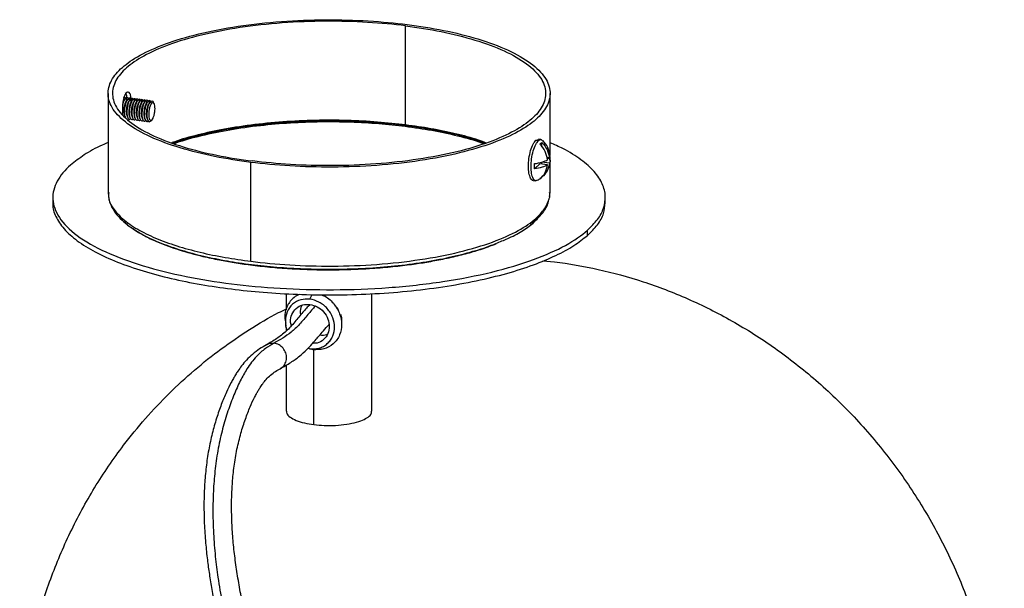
# Paper-space layout '_Dimétrica' of a CAD drawing. Header units: millimetres. Extents: x 187 to 366, y 4452 to 4684.
# Tile 2 of 2: x 188 to 366, y 4582 to 4684. Entities that reach past the tile are written whole.
import ezdxf

# ---------------------------------------------------------------- set-up
doc = ezdxf.new("R2010")
doc.units = ezdxf.units.MM

psp = doc.layouts.new('_Dimétrica')

# ---------------------------------------------------------------- linework, layer by layer
at = {"color": 7, "linetype": 'Continuous', "lineweight": 25}
for p, q in [((257.74, 4665.41), (257.74, 4683.33)), ((203.88, 4671.1), (203.88, 4653.19)), ((283.88, 4659.97), (283.88, 4671.1)), ((206.7, 4670.16), (206.84, 4669.97)), ((206.89, 4670.04), (206.7, 4669.81)), ((207.05, 4670.23), (207.29, 4669.92)), ((207.35, 4669.98), (207.16, 4669.76)), ((207.5, 4670.17), (207.74, 4669.86)), ((207.8, 4669.92), (207.61, 4669.7)), ((207.96, 4670.11), (208.2, 4669.8)), ((208.25, 4669.87), (208.06, 4669.64)), ((208.07, 4669.65), (208.07, 4669.82)), ((208.41, 4670.06), (208.65, 4669.74)), ((208.7, 4669.81), (208.52, 4669.58)), ((208.86, 4670), (209.1, 4669.69)), ((209.16, 4669.75), (208.97, 4669.53)), ((209.32, 4669.94), (209.56, 4669.63)), ((209.61, 4669.7), (209.42, 4669.47)), ((209.77, 4669.89), (210.01, 4669.57)), ((210.06, 4669.64), (209.87, 4669.41)), ((210.22, 4669.83), (210.46, 4669.52)), ((210.52, 4669.58), (210.33, 4669.36)), ((210.67, 4669.77), (210.91, 4669.46)), ((210.97, 4669.53), (210.78, 4669.3)), ((211.13, 4669.72), (211.37, 4669.4)), ((211.42, 4669.47), (211.23, 4669.24)), ((211.81, 4669.36), (211.58, 4669.66)), ((212.21, 4669.26), (212.06, 4669.55)), ((203.88, 4668.92), (203.87, 4668.82)), ((203.87, 4667.74), (203.88, 4667.63)), ((206.48, 4668.41), (206.48, 4667.23)), ((207.32, 4666.98), (207.45, 4666.7)), ((207.61, 4666.22), (207.7, 4666.44)), ((207.77, 4666.92), (207.91, 4666.64)), ((208.22, 4666.86), (208.36, 4666.58)), ((208.68, 4666.81), (208.81, 4666.52)), ((209.13, 4666.75), (209.26, 4666.47)), ((209.58, 4666.69), (209.72, 4666.41)), ((210.04, 4666.64), (210.17, 4666.35)), ((210.49, 4666.58), (210.62, 4666.3)), ((210.94, 4666.52), (211.08, 4666.24)), ((211.58, 4666.08), (211.81, 4666.32)), ((211.62, 4666.12), (211.85, 4666.35)), ((281.3, 4662.62), (281.77, 4662.79)), ((281.3, 4662.62), (281.77, 4662.56)), ((282.24, 4662.74), (281.77, 4662.8)), ((282.41, 4661.45), (282.41, 4662.25)), ((229.74, 4640.72), (229.74, 4658.63)), ((282.41, 4658.29), (282.41, 4658.65)), ((283.76, 4658.48), (282.41, 4658.65)), ((283.76, 4659.42), (283.3, 4659.48)), ((283.31, 4659.44), (283.35, 4659.47)), ((283.76, 4659.42), (283.82, 4659.85)), ((283.88, 4658.92), (283.88, 4659.67)), ((283.88, 4653.19), (283.88, 4658.67)), ((281.06, 4657.46), (282.06, 4658.34)), ((283.41, 4658.17), (282.06, 4658.34)), ((280.83, 4655.36), (281.3, 4655.3)), ((203.88, 4653.19), (203.97, 4652.52)), ((203.99, 4653.19), (203.98, 4652.85)), ((283.76, 4652.47), (283.88, 4653.19)), ((193.88, 4652.25), (193.88, 4651.3)), ((293.88, 4651.3), (293.88, 4652.25)), ((206.75, 4647.84), (207.34, 4647.4)), ((280.36, 4647.3), (281.15, 4647.98)), ((208.11, 4646.82), (208.49, 4646.54)), ((290.66, 4645.41), (290.66, 4646.35)), ((282.57, 4640.8), (284.66, 4640.64)), ((237.48, 4634.14), (237.38, 4634.04)), ((240.41, 4633.87), (240.82, 4634.7)), ((251.63, 4613.59), (251.63, 4634.85)), ((235.97, 4629.51), (236.06, 4629.04)), ((236.13, 4628.74), (236.13, 4628.09)), ((240.1, 4625.01), (240.41, 4624.91)), ((241.01, 4624.73), (240.41, 4624.91)), ((241.14, 4611.18), (241.14, 4624.74)), ((244.65, 4625.79), (244.76, 4625.89)), ((236.13, 4621.94), (236.13, 4613.59))]:
    psp.add_line(p, q, dxfattribs=at)
for start, end in [(6.9079, 46.1774), (324.9849, 353.173), (299.6031, 307.9162)]:
    psp.add_arc((279.42, 4659.32), 4.52, start, end, dxfattribs=at)
for points, knots in [([(229.74, 4658.63), (227.54, 4658.91), (225.32, 4659.26), (221.02, 4660.13), (218.92, 4660.65), (215, 4661.84), (213.18, 4662.51), (209.96, 4663.98), (208.56, 4664.78), (206.29, 4666.46), (205.42, 4667.34), (204.24, 4669.11), (203.93, 4670.01), (203.85, 4671.78), (204.07, 4672.64), (204.97, 4674.3), (205.63, 4675.08), (207.3, 4676.55), (208.36, 4677.29), (210.97, 4678.73), (212.52, 4679.42), (216.08, 4680.73), (218.1, 4681.34), (222.51, 4682.41), (224.91, 4682.88), (229.94, 4683.63), (232.58, 4683.93), (237.91, 4684.32), (240.61, 4684.42), (245.91, 4684.45), (248.5, 4684.37), (253.46, 4684.08), (255.82, 4683.85), (258.03, 4683.58)], [0, 0, 0, 0, 0.0625, 0.0625, 0.125, 0.125, 0.1875, 0.1875, 0.25, 0.25, 0.3125, 0.3125, 0.375, 0.375, 0.4375, 0.4375, 0.5, 0.5, 0.5625, 0.5625, 0.625, 0.625, 0.6875, 0.6875, 0.75, 0.75, 0.8125, 0.8125, 0.875, 0.875, 0.9375, 0.9375, 1, 1, 1, 1]), ([(257.74, 4683.33), (255.58, 4683.6), (253.27, 4683.82), (248.41, 4684.11), (245.87, 4684.18), (240.68, 4684.16), (238.03, 4684.05), (232.8, 4683.67), (230.22, 4683.38), (225.29, 4682.64), (222.94, 4682.18), (218.61, 4681.13), (216.64, 4680.54), (213.15, 4679.26), (211.63, 4678.57), (209.07, 4677.17), (208.03, 4676.44), (206.4, 4675), (205.74, 4674.23), (204.87, 4672.61), (204.65, 4671.76), (204.73, 4670.04), (205.03, 4669.15), (206.19, 4667.41), (207.04, 4666.55), (209.27, 4664.91), (210.64, 4664.12), (213.8, 4662.68), (215.58, 4662.02), (219.42, 4660.86), (221.47, 4660.35), (225.7, 4659.5), (227.86, 4659.15), (230.03, 4658.88)], [0, 0, 0, 0, 0.0625, 0.0625, 0.125, 0.125, 0.1875, 0.1875, 0.25, 0.25, 0.3125, 0.3125, 0.375, 0.375, 0.4375, 0.4375, 0.5, 0.5, 0.5625, 0.5625, 0.625, 0.625, 0.6875, 0.6875, 0.75, 0.75, 0.8125, 0.8125, 0.875, 0.875, 0.9375, 0.9375, 1, 1, 1, 1]), ([(258.03, 4683.58), (260.23, 4683.3), (262.44, 4682.94), (266.75, 4682.08), (268.85, 4681.56), (272.76, 4680.37), (274.59, 4679.7), (277.81, 4678.23), (279.21, 4677.43), (281.48, 4675.75), (282.35, 4674.87), (283.53, 4673.09), (283.84, 4672.19), (283.92, 4670.43), (283.7, 4669.56), (282.8, 4667.91), (282.13, 4667.12), (280.47, 4665.65), (279.41, 4664.92), (276.8, 4663.48), (275.25, 4662.78), (271.69, 4661.48), (269.67, 4660.87), (265.26, 4659.8), (262.86, 4659.33), (257.82, 4658.57), (255.19, 4658.28), (249.85, 4657.89), (247.16, 4657.79), (241.86, 4657.76), (239.27, 4657.83), (234.31, 4658.13), (231.95, 4658.35), (229.74, 4658.63)], [0, 0, 0, 0, 0.0625, 0.0625, 0.125, 0.125, 0.1875, 0.1875, 0.25, 0.25, 0.3125, 0.3125, 0.375, 0.375, 0.4375, 0.4375, 0.5, 0.5, 0.5625, 0.5625, 0.625, 0.625, 0.6875, 0.6875, 0.75, 0.75, 0.8125, 0.8125, 0.875, 0.875, 0.9375, 0.9375, 1, 1, 1, 1]), ([(257.74, 4683.33), (259.9, 4683.05), (262.07, 4682.71), (266.3, 4681.86), (268.35, 4681.35), (272.19, 4680.19), (273.97, 4679.53), (277.13, 4678.09), (278.5, 4677.3), (280.73, 4675.66), (281.58, 4674.8), (282.74, 4673.05), (283.04, 4672.17), (283.12, 4670.44), (282.9, 4669.59), (282.02, 4667.98), (281.37, 4667.2), (279.74, 4665.76), (278.7, 4665.04), (276.14, 4663.63), (274.62, 4662.95), (271.13, 4661.67), (269.15, 4661.07), (264.83, 4660.02), (262.48, 4659.57), (257.55, 4658.82), (254.96, 4658.54), (249.74, 4658.15), (247.09, 4658.05), (241.9, 4658.03), (239.36, 4658.1), (234.5, 4658.39), (232.19, 4658.61), (230.03, 4658.88)], [0, 0, 0, 0, 0.0625, 0.0625, 0.125, 0.125, 0.1875, 0.1875, 0.25, 0.25, 0.3125, 0.3125, 0.375, 0.375, 0.4375, 0.4375, 0.5, 0.5, 0.5625, 0.5625, 0.625, 0.625, 0.6875, 0.6875, 0.75, 0.75, 0.8125, 0.8125, 0.875, 0.875, 0.9375, 0.9375, 1, 1, 1, 1]), ([(207.22, 4671.25), (207.2, 4671.23), (207.17, 4671.2), (207.12, 4671.14), (207.07, 4671.07), (207.01, 4670.99), (206.96, 4670.9), (206.89, 4670.76), (206.79, 4670.52), (206.68, 4670.13), (206.59, 4669.7), (206.53, 4669.31), (206.5, 4668.98), (206.48, 4668.69), (206.48, 4668.5), (206.48, 4668.41)], [0, 0, 0, 0, 0.039989, 0.08099, 0.122955, 0.165824, 0.209527, 0.253982, 0.358032, 0.501325, 0.643941, 0.74811, 0.835495, 0.919628, 1, 1, 1, 1]), ([(207.28, 4670.33), (207.28, 4670.45), (207.25, 4670.83), (207.14, 4671.06), (207.06, 4671.21)], [0, 0, 0, 0, 0.307515, 1, 1, 1, 1]), ([(208.05, 4670.08), (208.04, 4670.26), (208.01, 4670.7), (207.82, 4671.16), (207.54, 4671.42), (207.32, 4671.31), (207.22, 4671.25)], [0, 0, 0, 0, 0.183518, 0.454332, 0.72454, 1, 1, 1, 1]), ([(207.05, 4670.23), (206.97, 4670.13), (206.79, 4669.92), (206.6, 4669.44), (206.53, 4669.09), (206.52, 4668.99)], [0, 0, 0, 0, 0.3967637, 0.8262177, 1, 1, 1, 1]), ([(206.71, 4669.79), (206.68, 4669.76), (206.63, 4669.71), (206.6, 4669.6), (206.58, 4669.56)], [0, 0, 0, 0, 0.574645, 1, 1, 1, 1]), ([(207.07, 4670.18), (207.07, 4670.18), (207.02, 4670.34), (206.85, 4670.42), (206.68, 4670.33), (206.6, 4670.29)], [0, 0, 0, 0, 0.002888, 0.52117, 1, 1, 1, 1]), ([(207.16, 4669.73), (207.13, 4669.7), (207.03, 4669.57), (206.88, 4669.13), (206.75, 4668.52), (206.71, 4667.9), (206.75, 4667.36), (206.83, 4667.15), (206.87, 4667.05)], [0, 0, 0, 0, 0.06688, 0.265299, 0.463717, 0.647032, 0.830347, 1, 1, 1, 1]), ([(207.5, 4670.17), (207.42, 4670.07), (207.24, 4669.87), (207.02, 4669.25), (206.87, 4668.51), (206.82, 4667.78), (206.86, 4667.15), (206.96, 4666.89), (207.01, 4666.77)], [0, 0, 0, 0, 0.164552, 0.342661, 0.520771, 0.685323, 0.849875, 1, 1, 1, 1]), ([(207.53, 4670.12), (207.53, 4670.12), (207.48, 4670.28), (207.31, 4670.37), (207.13, 4670.27), (207.05, 4670.23)], [0, 0, 0, 0, 0.002888, 0.52117, 1, 1, 1, 1]), ([(207.61, 4669.67), (207.59, 4669.64), (207.48, 4669.51), (207.33, 4669.08), (207.21, 4668.46), (207.17, 4667.84), (207.2, 4667.31), (207.28, 4667.09), (207.33, 4666.99)], [0, 0, 0, 0, 0.0668804, 0.2652989, 0.4637173, 0.6470321, 0.8303468, 1, 1, 1, 1]), ([(207.96, 4670.11), (207.88, 4670.04), (207.79, 4669.93), (207.63, 4669.61), (207.55, 4669.4), (207.42, 4668.94), (207.36, 4668.68), (207.3, 4668.18), (207.28, 4667.94), (207.28, 4667.52), (207.3, 4667.3), (207.36, 4666.92), (207.42, 4666.75), (207.55, 4666.52), (207.63, 4666.45), (207.79, 4666.43), (207.88, 4666.46), (207.96, 4666.53)], [0, 0, 0, 0, 0.125, 0.125, 0.25, 0.25, 0.375, 0.375, 0.5, 0.5, 0.625, 0.625, 0.75, 0.75, 0.875, 0.875, 1, 1, 1, 1]), ([(207.98, 4670.06), (207.98, 4670.06), (207.93, 4670.22), (207.76, 4670.31), (207.59, 4670.22), (207.5, 4670.17)], [0, 0, 0, 0, 0.002888, 0.52117, 1, 1, 1, 1]), ([(208.06, 4669.62), (208.04, 4669.58), (207.94, 4669.46), (207.79, 4669.02), (207.66, 4668.4), (207.62, 4667.78), (207.65, 4667.25), (207.74, 4667.04), (207.78, 4666.93)], [0, 0, 0, 0, 0.06688, 0.265299, 0.463717, 0.647032, 0.830347, 1, 1, 1, 1]), ([(208.41, 4670.06), (208.33, 4669.99), (208.25, 4669.87), (208.08, 4669.55), (208, 4669.35), (207.87, 4668.88), (207.82, 4668.62), (207.75, 4668.13), (207.74, 4667.88), (207.74, 4667.46), (207.75, 4667.25), (207.82, 4666.86), (207.87, 4666.7), (208, 4666.46), (208.08, 4666.4), (208.25, 4666.37), (208.33, 4666.41), (208.41, 4666.47)], [0, 0, 0, 0, 0.125, 0.125, 0.25, 0.25, 0.375, 0.375, 0.5, 0.5, 0.625, 0.625, 0.75, 0.75, 0.875, 0.875, 1, 1, 1, 1]), ([(208.43, 4670.01), (208.43, 4670.01), (208.38, 4670.17), (208.21, 4670.25), (208.04, 4670.16), (207.96, 4670.11)], [0, 0, 0, 0, 0.002888, 0.5211699, 1, 1, 1, 1]), ([(208.52, 4669.56), (208.49, 4669.53), (208.39, 4669.4), (208.24, 4668.96), (208.11, 4668.35), (208.07, 4667.73), (208.11, 4667.19), (208.19, 4666.98), (208.23, 4666.87)], [0, 0, 0, 0, 0.06688, 0.265299, 0.463717, 0.647032, 0.830347, 1, 1, 1, 1]), ([(208.86, 4670), (208.78, 4669.93), (208.7, 4669.82), (208.53, 4669.5), (208.45, 4669.29), (208.32, 4668.82), (208.27, 4668.57), (208.21, 4668.07), (208.19, 4667.83), (208.19, 4667.41), (208.21, 4667.19), (208.27, 4666.81), (208.32, 4666.64), (208.45, 4666.41), (208.53, 4666.34), (208.7, 4666.31), (208.78, 4666.35), (208.86, 4666.42)], [0, 0, 0, 0, 0.125, 0.125, 0.25, 0.25, 0.375, 0.375, 0.5, 0.5, 0.625, 0.625, 0.75, 0.75, 0.875, 0.875, 1, 1, 1, 1]), ([(208.89, 4669.95), (208.89, 4669.95), (208.84, 4670.11), (208.66, 4670.19), (208.49, 4670.1), (208.41, 4670.06)], [0, 0, 0, 0, 0.002888, 0.52117, 1, 1, 1, 1]), ([(208.97, 4669.5), (208.94, 4669.47), (208.84, 4669.34), (208.69, 4668.9), (208.56, 4668.29), (208.52, 4667.67), (208.56, 4667.14), (208.64, 4666.92), (208.68, 4666.82)], [0, 0, 0, 0, 0.06688, 0.265299, 0.463717, 0.647032, 0.830347, 1, 1, 1, 1]), ([(209.32, 4669.94), (209.24, 4669.87), (209.15, 4669.76), (208.99, 4669.44), (208.91, 4669.23), (208.77, 4668.77), (208.72, 4668.51), (208.66, 4668.01), (208.64, 4667.77), (208.64, 4667.35), (208.66, 4667.13), (208.72, 4666.75), (208.77, 4666.58), (208.91, 4666.35), (208.99, 4666.28), (209.15, 4666.25), (209.24, 4666.29), (209.32, 4666.36)], [0, 0, 0, 0, 0.125, 0.125, 0.25, 0.25, 0.375, 0.375, 0.5, 0.5, 0.625, 0.625, 0.75, 0.75, 0.875, 0.875, 1, 1, 1, 1]), ([(209.34, 4669.89), (209.34, 4669.89), (209.29, 4670.05), (209.12, 4670.14), (208.95, 4670.04), (208.86, 4670)], [0, 0, 0, 0, 0.002888, 0.52117, 1, 1, 1, 1]), ([(209.42, 4669.45), (209.4, 4669.41), (209.3, 4669.28), (209.14, 4668.85), (209.02, 4668.23), (208.98, 4667.61), (209.01, 4667.08), (209.1, 4666.86), (209.14, 4666.76)], [0, 0, 0, 0, 0.06688, 0.265299, 0.463717, 0.647032, 0.830347, 1, 1, 1, 1]), ([(209.77, 4669.89), (209.69, 4669.82), (209.6, 4669.7), (209.44, 4669.38), (209.36, 4669.18), (209.23, 4668.71), (209.18, 4668.45), (209.11, 4667.95), (209.1, 4667.71), (209.1, 4667.29), (209.11, 4667.08), (209.18, 4666.69), (209.23, 4666.53), (209.36, 4666.29), (209.44, 4666.23), (209.6, 4666.2), (209.69, 4666.23), (209.77, 4666.3)], [0, 0, 0, 0, 0.125, 0.125, 0.25, 0.25, 0.375, 0.375, 0.5, 0.5, 0.625, 0.625, 0.75, 0.75, 0.875, 0.875, 1, 1, 1, 1]), ([(209.79, 4669.84), (209.79, 4669.84), (209.74, 4670), (209.57, 4670.08), (209.4, 4669.99), (209.32, 4669.94)], [0, 0, 0, 0, 0.002888, 0.52117, 1, 1, 1, 1]), ([(209.88, 4669.39), (209.85, 4669.36), (209.75, 4669.23), (209.6, 4668.79), (209.47, 4668.18), (209.43, 4667.56), (209.46, 4667.02), (209.55, 4666.81), (209.59, 4666.7)], [0, 0, 0, 0, 0.06688, 0.265299, 0.463717, 0.647032, 0.830347, 1, 1, 1, 1]), ([(210.22, 4669.83), (210.14, 4669.76), (210.06, 4669.65), (209.89, 4669.33), (209.81, 4669.12), (209.68, 4668.65), (209.63, 4668.4), (209.56, 4667.9), (209.55, 4667.66), (209.55, 4667.23), (209.56, 4667.02), (209.63, 4666.64), (209.68, 4666.47), (209.81, 4666.24), (209.89, 4666.17), (210.06, 4666.14), (210.14, 4666.18), (210.22, 4666.25)], [0, 0, 0, 0, 0.125, 0.125, 0.25, 0.25, 0.375, 0.375, 0.5, 0.5, 0.625, 0.625, 0.75, 0.75, 0.875, 0.875, 1, 1, 1, 1]), ([(210.24, 4669.78), (210.24, 4669.78), (210.19, 4669.94), (210.02, 4670.02), (209.85, 4669.93), (209.77, 4669.89)], [0, 0, 0, 0, 0.002888, 0.52117, 1, 1, 1, 1]), ([(210.33, 4669.33), (210.3, 4669.3), (210.2, 4669.17), (210.05, 4668.73), (209.92, 4668.12), (209.88, 4667.5), (209.92, 4666.97), (210, 4666.75), (210.04, 4666.65)], [0, 0, 0, 0, 0.06688, 0.265299, 0.463717, 0.647032, 0.830347, 1, 1, 1, 1]), ([(210.67, 4669.77), (210.59, 4669.7), (210.51, 4669.59), (210.34, 4669.27), (210.26, 4669.06), (210.13, 4668.6), (210.08, 4668.34), (210.02, 4667.84), (210, 4667.6), (210, 4667.18), (210.02, 4666.96), (210.08, 4666.58), (210.13, 4666.41), (210.26, 4666.18), (210.34, 4666.11), (210.51, 4666.08), (210.59, 4666.12), (210.67, 4666.19)], [0, 0, 0, 0, 0.125, 0.125, 0.25, 0.25, 0.375, 0.375, 0.5, 0.5, 0.625, 0.625, 0.75, 0.75, 0.875, 0.875, 1, 1, 1, 1]), ([(210.7, 4669.72), (210.7, 4669.72), (210.65, 4669.88), (210.48, 4669.97), (210.3, 4669.87), (210.22, 4669.83)], [0, 0, 0, 0, 0.002888, 0.52117, 1, 1, 1, 1]), ([(210.78, 4669.28), (210.76, 4669.24), (210.65, 4669.11), (210.5, 4668.68), (210.38, 4668.06), (210.34, 4667.44), (210.37, 4666.91), (210.46, 4666.69), (210.5, 4666.59)], [0, 0, 0, 0, 0.06688, 0.265299, 0.463717, 0.647032, 0.830347, 1, 1, 1, 1]), ([(211.13, 4669.72), (211.05, 4669.65), (210.96, 4669.53), (210.8, 4669.21), (210.72, 4669), (210.59, 4668.54), (210.54, 4668.28), (210.47, 4667.78), (210.46, 4667.54), (210.46, 4667.12), (210.47, 4666.91), (210.54, 4666.52), (210.59, 4666.36), (210.72, 4666.12), (210.8, 4666.05), (210.96, 4666.03), (211.05, 4666.06), (211.13, 4666.13)], [0, 0, 0, 0, 0.125, 0.125, 0.25, 0.25, 0.375, 0.375, 0.5, 0.5, 0.625, 0.625, 0.75, 0.75, 0.875, 0.875, 1, 1, 1, 1]), ([(211.15, 4669.66), (211.15, 4669.66), (211.1, 4669.82), (210.93, 4669.91), (210.76, 4669.82), (210.67, 4669.77)], [0, 0, 0, 0, 0.002888, 0.52117, 1, 1, 1, 1]), ([(211.23, 4669.22), (211.21, 4669.19), (211.11, 4669.06), (210.96, 4668.62), (210.83, 4668), (210.79, 4667.39), (210.82, 4666.85), (210.91, 4666.64), (210.95, 4666.53)], [0, 0, 0, 0, 0.06688, 0.265299, 0.463717, 0.647032, 0.830347, 1, 1, 1, 1]), ([(211.58, 4669.66), (211.5, 4669.59), (211.42, 4669.47), (211.25, 4669.15), (211.17, 4668.95), (211.04, 4668.48), (210.99, 4668.22), (210.92, 4667.73), (210.91, 4667.49), (210.91, 4667.06), (210.92, 4666.85), (210.99, 4666.46), (211.04, 4666.3), (211.17, 4666.06), (211.25, 4666), (211.42, 4665.97), (211.5, 4666.01), (211.58, 4666.08)], [0, 0, 0, 0, 0.125, 0.125, 0.25, 0.25, 0.375, 0.375, 0.5, 0.5, 0.625, 0.625, 0.75, 0.75, 0.875, 0.875, 1, 1, 1, 1]), ([(211.6, 4669.61), (211.6, 4669.61), (211.55, 4669.77), (211.38, 4669.85), (211.21, 4669.76), (211.13, 4669.72)], [0, 0, 0, 0, 0.002888, 0.5211699, 1, 1, 1, 1]), ([(211.81, 4669.36), (211.74, 4669.3), (211.67, 4669.2), (211.53, 4668.93), (211.46, 4668.75), (211.35, 4668.36), (211.31, 4668.14), (211.25, 4667.72), (211.24, 4667.51), (211.24, 4667.16), (211.25, 4666.97), (211.31, 4666.65), (211.35, 4666.51), (211.46, 4666.31), (211.53, 4666.25), (211.67, 4666.23), (211.74, 4666.26), (211.81, 4666.32)], [0, 0, 0, 0, 0.125, 0.125, 0.25, 0.25, 0.375, 0.375, 0.5, 0.5, 0.625, 0.625, 0.75, 0.75, 0.875, 0.875, 1, 1, 1, 1]), ([(211.58, 4669.66), (211.66, 4669.7), (211.83, 4669.79), (212.01, 4669.71), (212.06, 4669.55), (212.06, 4669.55)], [0, 0, 0, 0, 0.47883, 0.997112, 1, 1, 1, 1]), ([(211.81, 4666.32), (211.88, 4666.38), (211.95, 4666.47), (212.09, 4666.75), (212.16, 4666.92), (212.27, 4667.32), (212.31, 4667.53), (212.37, 4667.96), (212.38, 4668.16), (212.38, 4668.52), (212.37, 4668.7), (212.31, 4669.03), (212.27, 4669.17), (212.16, 4669.37), (212.09, 4669.42), (211.95, 4669.45), (211.88, 4669.42), (211.81, 4669.36)], [0, 0, 0, 0, 0.125, 0.125, 0.25, 0.25, 0.375, 0.375, 0.5, 0.5, 0.625, 0.625, 0.75, 0.75, 0.875, 0.875, 1, 1, 1, 1]), ([(257.74, 4665.41), (256.06, 4665.6), (252.62, 4665.98), (247.11, 4666.26), (241.34, 4666.28), (235.46, 4666), (229.69, 4665.42), (224.32, 4664.58), (219.59, 4663.48), (216.64, 4662.66), (215.43, 4662.18), (215.41, 4662.17)], [0, 0, 0, 0, 0.115355, 0.236209, 0.36167, 0.490582, 0.621567, 0.753108, 0.876259, 0.99727, 1, 1, 1, 1]), ([(272.1, 4662.06), (271.49, 4662.28), (269.72, 4662.92), (266.33, 4663.78), (262.14, 4664.64), (257.76, 4665.29), (253.17, 4665.77), (248.32, 4666.06), (243.23, 4666.14), (238, 4666), (232.78, 4665.61), (227.73, 4664.99), (222.99, 4664.13), (218.91, 4663.16), (216.66, 4662.41), (215.67, 4662.07)], [0, 0, 0, 0, 0.042693, 0.123518, 0.201541, 0.276323, 0.351104, 0.429127, 0.509952, 0.593014, 0.677638, 0.763064, 0.84849, 0.933114, 1, 1, 1, 1]), ([(215.84, 4662.01), (216, 4662.08), (217.44, 4662.64), (220.79, 4663.52), (225.83, 4664.59), (231.28, 4665.35), (236.84, 4665.83), (242.35, 4666.04), (247.74, 4665.98), (252.88, 4665.7), (256.1, 4665.34), (257.67, 4665.16)], [0, 0, 0, 0, 0.0163607, 0.146346, 0.2784221, 0.4110596, 0.5352356, 0.6572548, 0.7759851, 0.8904782, 1, 1, 1, 1]), ([(257.67, 4665.16), (259.3, 4664.93), (262.63, 4664.47), (267.23, 4663.45), (270.4, 4662.62), (271.79, 4662.07), (271.94, 4662.01)], [0, 0, 0, 0, 0.305995, 0.626578, 0.959383, 1, 1, 1, 1]), ([(272.33, 4662.13), (271.87, 4662.31), (270.21, 4662.94), (266.83, 4663.82), (262.43, 4664.76), (259.28, 4665.2), (257.74, 4665.41)], [0, 0, 0, 0, 0.119131, 0.424273, 0.718524, 1, 1, 1, 1]), ([(203.88, 4662.2), (203.53, 4662.06), (201.85, 4661.37), (199.5, 4660.02), (197.9, 4658.76), (197.11, 4658.14)], [0, 0, 0, 0, 0.119485, 0.569081, 1, 1, 1, 1]), ([(280.83, 4655.37), (280.83, 4655.37), (280.64, 4655.3), (280.34, 4655.7), (280.04, 4656.59), (279.94, 4657.89), (280.04, 4659.34), (280.34, 4660.8), (280.79, 4662.01), (281.13, 4662.42), (281.3, 4662.62)], [0, 0, 0, 0, 0.005553, 0.152408, 0.299263, 0.434939, 0.570615, 0.717469, 0.864324, 1, 1, 1, 1]), ([(281.62, 4655.43), (281.5, 4655.37), (281.21, 4655.21), (280.81, 4655.62), (280.51, 4656.54), (280.41, 4657.83), (280.51, 4659.28), (280.8, 4660.74), (281.26, 4661.96), (281.6, 4662.36), (281.77, 4662.56)], [0, 0, 0, 0, 0.085792, 0.220798, 0.355803, 0.480532, 0.605261, 0.740266, 0.875271, 1, 1, 1, 1]), ([(281.77, 4662.56), (281.94, 4662.68), (282.21, 4662.86), (282.43, 4662.62), (282.51, 4662.52)], [0, 0, 0, 0, 0.623842, 1, 1, 1, 1]), ([(282.41, 4662.25), (282.78, 4661.87), (283.1, 4661.42), (283.56, 4660.44), (283.71, 4659.92), (283.76, 4659.42)], [0, 0, 0, 0, 0.5, 0.5, 1, 1, 1, 1]), ([(290.66, 4646.35), (291.3, 4646.99), (292.62, 4648.29), (293.69, 4650.36), (294.03, 4652.53), (293.47, 4654.75), (292, 4656.98), (289.58, 4659.12), (286.87, 4660.88), (284.68, 4661.84), (283.88, 4662.18)], [0, 0, 0, 0, 0.1204511, 0.2461229, 0.3763081, 0.5100965, 0.6463997, 0.783996, 0.9215922, 1, 1, 1, 1]), ([(283.41, 4659.11), (283.36, 4659.61), (283.21, 4660.13), (282.74, 4661.11), (282.43, 4661.56), (282.06, 4661.94)], [0, 0, 0, 0, 0.5, 0.5, 1, 1, 1, 1]), ([(281.06, 4658.4), (281.55, 4658.46), (282.03, 4658.56), (282.83, 4658.81), (283.17, 4658.95), (283.41, 4659.11)], [0, 0, 0, 0, 0.5, 0.5, 1, 1, 1, 1]), ([(283.41, 4659.53), (283.65, 4659.37), (283.81, 4659.2), (283.94, 4658.83), (283.89, 4658.65), (283.76, 4658.48)], [0, 0, 0, 0, 0.5, 0.5, 1, 1, 1, 1]), ([(197.11, 4658.14), (196.07, 4657.22), (195.24, 4656.24), (194.12, 4654.17), (193.84, 4653.09), (193.94, 4650.88), (194.33, 4649.76), (195.8, 4647.54), (196.89, 4646.44), (199.73, 4644.34), (201.48, 4643.34), (205.51, 4641.5), (207.78, 4640.66), (212.68, 4639.18), (215.3, 4638.53), (220.68, 4637.45), (223.45, 4637), (228.96, 4636.31), (231.91, 4636.03), (238.11, 4635.66), (241.35, 4635.57), (247.97, 4635.6), (251.35, 4635.73), (258.02, 4636.22), (261.31, 4636.58), (267.6, 4637.53), (270.6, 4638.11), (276.12, 4639.46), (278.64, 4640.21), (283.09, 4641.85), (285.03, 4642.72), (288.29, 4644.51), (289.61, 4645.44), (290.66, 4646.35)], [0, 0, 0, 0, 0.0625, 0.0625, 0.125, 0.125, 0.1875, 0.1875, 0.25, 0.25, 0.3125, 0.3125, 0.375, 0.375, 0.4375, 0.4375, 0.5, 0.5, 0.5625, 0.5625, 0.625, 0.625, 0.6875, 0.6875, 0.75, 0.75, 0.8125, 0.8125, 0.875, 0.875, 0.9375, 0.9375, 1, 1, 1, 1]), ([(283.41, 4658.17), (283.17, 4658.01), (282.83, 4657.86), (282.03, 4657.62), (281.55, 4657.52), (281.06, 4657.46)], [0, 0, 0, 0, 0.5, 0.5, 1, 1, 1, 1]), ([(282.06, 4655.68), (282.43, 4655.96), (282.74, 4656.34), (283.21, 4657.2), (283.36, 4657.68), (283.41, 4658.17)], [0, 0, 0, 0, 0.5, 0.5, 1, 1, 1, 1]), ([(283.76, 4658.48), (283.71, 4657.99), (283.56, 4657.51), (283.1, 4656.65), (282.78, 4656.28), (282.41, 4655.99)], [0, 0, 0, 0, 0.5, 0.5, 1, 1, 1, 1]), ([(283.72, 4652.01), (283.73, 4652.03), (283.91, 4652.42), (283.84, 4652.82), (283.78, 4653.19)], [0, 0, 0, 0, 0.050727, 1, 1, 1, 1]), ([(203.98, 4652.85), (203.97, 4652.68), (203.91, 4651.84), (204.7, 4650.32), (206.42, 4648.36), (209.05, 4646.54), (212.35, 4644.91), (216.18, 4643.51), (220.45, 4642.34), (224.96, 4641.39), (228.17, 4640.94), (229.74, 4640.72)], [0, 0, 0, 0, 0.032001, 0.159919, 0.289895, 0.420424, 0.542625, 0.662704, 0.779547, 0.89222, 1, 1, 1, 1]), ([(204.01, 4652.25), (204.02, 4652.11), (204.08, 4651.52), (204.55, 4650.47), (205.41, 4649.12), (206.3, 4648.27), (206.75, 4647.84)], [0, 0, 0, 0, 0.089766, 0.390842, 0.694765, 1, 1, 1, 1]), ([(281.14, 4647.96), (281.66, 4648.5), (282.72, 4649.59), (283.51, 4650.92), (283.62, 4651.7), (283.65, 4651.88)], [0, 0, 0, 0, 0.423393, 0.865368, 1, 1, 1, 1]), ([(281.3, 4648.48), (281.88, 4649.05), (283.06, 4650.2), (283.5, 4651.41), (283.72, 4652.01)], [0, 0, 0, 0, 0.496381, 1, 1, 1, 1]), ([(193.93, 4651.3), (193.91, 4651.22), (193.78, 4650.39), (194.35, 4648.8), (195.76, 4646.58), (198.17, 4644.43), (201.43, 4642.4), (205.45, 4640.57), (210.09, 4638.96), (215.19, 4637.6), (220.57, 4636.51), (226.16, 4635.68), (232.02, 4635.07), (238.21, 4634.7), (244.73, 4634.59), (251.4, 4634.78), (258.06, 4635.27), (264.52, 4636.07), (270.59, 4637.15), (276.1, 4638.49), (280.93, 4640.04), (284.99, 4641.74), (288.29, 4643.53), (289.88, 4644.79), (290.66, 4645.41)], [0, 0, 0, 0, 0.005603, 0.053811, 0.102925, 0.152506, 0.202086, 0.2512, 0.299408, 0.346318, 0.391601, 0.435004, 0.478406, 0.523689, 0.570599, 0.618807, 0.667922, 0.717502, 0.767082, 0.816196, 0.864404, 0.911314, 0.956598, 1, 1, 1, 1]), ([(290.66, 4645.41), (291.3, 4646.05), (292.61, 4647.35), (293.69, 4649.33), (293.79, 4650.67), (293.84, 4651.31)], [0, 0, 0, 0, 0.333883, 0.682237, 1, 1, 1, 1]), ([(206.77, 4647.91), (207.04, 4647.63), (207.47, 4647.18), (208.16, 4646.78), (208.41, 4646.64)], [0, 0, 0, 0, 0.638347, 1, 1, 1, 1]), ([(229.74, 4640.72), (231.95, 4640.44), (234.31, 4640.22), (239.27, 4639.92), (241.86, 4639.84), (247.16, 4639.87), (249.85, 4639.97), (255.19, 4640.37), (257.82, 4640.66), (262.86, 4641.42), (265.26, 4641.88), (269.67, 4642.96), (271.69, 4643.56), (275.25, 4644.87), (276.8, 4645.57), (279.41, 4647), (280.47, 4647.74), (281.3, 4648.48)], [0, 0, 0, 0, 0.125, 0.125, 0.25, 0.25, 0.375, 0.375, 0.5, 0.5, 0.625, 0.625, 0.75, 0.75, 0.875, 0.875, 1, 1, 1, 1]), ([(274.35, 4644.07), (275.08, 4644.37), (276.87, 4645.08), (279.14, 4646.35), (280.41, 4647.35), (281.03, 4647.84)], [0, 0, 0, 0, 0.258644, 0.637185, 1, 1, 1, 1]), ([(281.3, 4648.48), (281.3, 4648.36), (281.28, 4648.23), (281.18, 4648.01), (281.11, 4647.92), (281.03, 4647.84)], [0, 0, 0, 0, 0.5, 0.5, 1, 1, 1, 1]), ([(208.41, 4646.64), (209, 4646.24), (210.42, 4645.31), (213.37, 4644), (217.04, 4642.72), (221.1, 4641.64), (225.37, 4640.78), (229.81, 4640.11), (234.46, 4639.63), (239.38, 4639.34), (244.55, 4639.25), (249.85, 4639.4), (255.15, 4639.79), (260.27, 4640.42), (265.1, 4641.28), (269.45, 4642.36), (272.54, 4643.3), (273.99, 4643.92), (274.35, 4644.07)], [0, 0, 0, 0, 0.050329, 0.119094, 0.18659, 0.252268, 0.31567, 0.376437, 0.437205, 0.500606, 0.566285, 0.633781, 0.702546, 0.771963, 0.84138, 0.910145, 0.977642, 1, 1, 1, 1]), ([(208.49, 4646.54), (208.54, 4646.49), (209.02, 4646.13), (209.63, 4645.82), (210.17, 4645.54)], [0, 0, 0, 0, 0.119269, 1, 1, 1, 1]), ([(210.33, 4645.45), (210.46, 4645.37), (211.24, 4644.92), (213.3, 4644.01), (216.66, 4642.77), (220.47, 4641.73), (223.86, 4641), (226.74, 4640.49), (229.78, 4640.04), (233.15, 4639.67), (236.74, 4639.39), (240.93, 4639.2), (245.78, 4639.16), (250.7, 4639.36), (254.94, 4639.7), (258.28, 4640.08), (261.31, 4640.53), (264.23, 4641.06), (267.16, 4641.71), (269.53, 4642.34), (271.34, 4642.9), (272.76, 4643.38), (273.71, 4643.74), (274.21, 4643.94)], [0, 0, 0, 0, 0.010545, 0.061661, 0.136723, 0.210934, 0.258202, 0.298703, 0.341765, 0.391695, 0.441472, 0.489673, 0.561805, 0.635963, 0.688223, 0.73691, 0.777958, 0.821397, 0.870465, 0.919057, 0.942791, 0.969315, 1, 1, 1, 1]), ([(284.66, 4640.64), (289.9, 4639.98), (295.29, 4638.8), (303.41, 4636.15), (306.12, 4635.11), (311.5, 4632.74), (314.18, 4631.41), (319.46, 4628.43), (322.06, 4626.78), (327.13, 4623.2), (329.61, 4621.26), (334.39, 4617.11), (336.7, 4614.89), (341.11, 4610.21), (343.21, 4607.75), (347.16, 4602.61), (349.01, 4599.94), (352.45, 4594.43), (354.03, 4591.59), (356.89, 4585.8), (358.18, 4582.84), (360.46, 4576.87), (361.45, 4573.84), (363.13, 4567.78), (363.82, 4564.75), (364.91, 4558.7), (365.31, 4555.69), (366.1, 4546.76), (366.08, 4540.96), (365.61, 4535.42)], [0, 0, 0, 0, 0.125, 0.125, 0.1875, 0.1875, 0.25, 0.25, 0.3125, 0.3125, 0.375, 0.375, 0.4375, 0.4375, 0.5, 0.5, 0.5625, 0.5625, 0.625, 0.625, 0.6875, 0.6875, 0.75, 0.75, 0.8125, 0.8125, 0.875, 0.875, 1, 1, 1, 1]), ([(238.53, 4634.74), (238.42, 4634.7), (237.99, 4634.54), (237.36, 4634.06), (236.68, 4633.33), (236.07, 4632.2), (235.74, 4630.87), (235.98, 4629.87), (236.06, 4629.52)], [0, 0, 0, 0, 0.056811, 0.220236, 0.383661, 0.543689, 0.840965, 1, 1, 1, 1]), ([(240.41, 4633.87), (239.85, 4633.87), (238.69, 4633.89), (237.19, 4633.04), (236.18, 4631.65), (235.91, 4629.98), (235.98, 4628.76), (236.28, 4628.26), (236.28, 4628.26)], [0, 0, 0, 0, 0.193538, 0.403021, 0.612505, 0.806043, 0.99958, 1, 1, 1, 1]), ([(236.13, 4634.87), (236.13, 4634.26), (236.13, 4633.28), (236.13, 4632.3), (236.13, 4631.93)], [0, 0, 0, 0, 0.623119, 1, 1, 1, 1]), ([(240.41, 4624.91), (240.94, 4624.84), (241.5, 4624.87), (242.32, 4625.09), (242.59, 4625.2), (243.1, 4625.47), (243.34, 4625.63), (243.77, 4626.02), (243.97, 4626.23), (244.3, 4626.7), (244.44, 4626.96), (244.76, 4627.74), (244.86, 4628.3), (244.86, 4629.35), (244.76, 4629.94), (244.44, 4630.8), (244.3, 4631.09), (243.97, 4631.65), (243.77, 4631.91), (243.34, 4632.4), (243.1, 4632.63), (242.59, 4633.03), (242.32, 4633.2), (241.5, 4633.63), (240.94, 4633.8), (240.41, 4633.87)], [0, 0, 0, 0, 0.125, 0.125, 0.1875, 0.1875, 0.25, 0.25, 0.3125, 0.3125, 0.375, 0.375, 0.5, 0.5, 0.625, 0.625, 0.6875, 0.6875, 0.75, 0.75, 0.8125, 0.8125, 0.875, 0.875, 1, 1, 1, 1]), ([(242.35, 4634.68), (242.54, 4634.63), (243.42, 4634.38), (244.75, 4633.18), (245.9, 4631.32), (246.28, 4629.25), (245.9, 4627.29), (244.75, 4625.69), (243.01, 4624.7), (241.66, 4624.72), (241.01, 4624.73)], [0, 0, 0, 0, 0.038833, 0.180773, 0.322713, 0.453848, 0.584984, 0.726924, 0.868864, 1, 1, 1, 1]), ([(187.89, 4557.81), (188.19, 4560.62), (188.82, 4566.34), (190.71, 4574.86), (193.39, 4583.38), (196.94, 4591.76), (201.34, 4599.88), (206.01, 4606.7), (210.6, 4612.32), (214.88, 4616.86), (219.47, 4621.07), (224.32, 4624.95), (229.43, 4628.39), (233.37, 4630.82), (235.69, 4631.88), (236.17, 4632.1)], [0, 0, 0, 0, 0.089138, 0.181277, 0.276153, 0.373438, 0.472738, 0.573607, 0.641498, 0.709711, 0.778086, 0.846461, 0.914674, 0.982565, 1, 1, 1, 1]), ([(240.43, 4632.92), (240, 4632.46), (239.07, 4631.45), (237.64, 4629.69), (236.06, 4627.92), (234.33, 4626.63), (233.16, 4625.96), (232.53, 4625.61)], [0, 0, 0, 0, 0.152546, 0.332873, 0.530156, 0.749527, 1, 1, 1, 1]), ([(241.37, 4632.62), (240.93, 4632.11), (239.98, 4631.02), (238.54, 4629.28), (237.01, 4627.83), (235.49, 4626.8), (234.46, 4626.21), (233.94, 4625.91)], [0, 0, 0, 0, 0.177811, 0.385357, 0.584762, 0.788943, 1, 1, 1, 1]), ([(237.04, 4629.08), (236.98, 4629.33), (236.81, 4630.03), (237.1, 4631.18), (237.86, 4632.27), (239.06, 4632.94), (239.97, 4632.93), (240.41, 4632.92)], [0, 0, 0, 0, 0.119226, 0.330707, 0.559613, 0.788519, 1, 1, 1, 1]), ([(239, 4632.77), (238.97, 4632.73), (238.7, 4632.36), (238.59, 4631.71), (238.71, 4631.14), (238.74, 4631.02)], [0, 0, 0, 0, 0.0802223, 0.8012071, 1, 1, 1, 1]), ([(240.41, 4632.92), (240.85, 4632.82), (241.77, 4632.6), (242.96, 4631.63), (243.75, 4630.34), (244, 4628.94), (243.75, 4627.59), (242.96, 4626.51), (241.93, 4625.89), (241.18, 4625.89), (240.92, 4625.88)], [0, 0, 0, 0, 0.125934, 0.262244, 0.398554, 0.524488, 0.650422, 0.786732, 0.923042, 1, 1, 1, 1]), ([(244.92, 4632.68), (245.05, 4632.57), (245.29, 4632.35), (245.44, 4632.09), (245.51, 4631.96)], [0, 0, 0, 0, 0.538895, 1, 1, 1, 1]), ([(245.94, 4631.13), (245.99, 4631.01), (246.14, 4630.65), (246.15, 4630.25), (246.16, 4629.98)], [0, 0, 0, 0, 0.334655, 1, 1, 1, 1]), ([(235.04, 4621.28), (235.68, 4621.65), (236.86, 4622.34), (238.47, 4623.46), (239.75, 4624.61), (240.69, 4625.62), (241.42, 4626.46), (242.1, 4627.27), (242.91, 4628.23), (243.52, 4628.96), (243.85, 4629.26), (243.86, 4629.27)], [0, 0, 0, 0, 0.2077724, 0.3835559, 0.5256989, 0.6315747, 0.6947857, 0.7735497, 0.87434, 0.9958261, 1, 1, 1, 1]), ([(242.18, 4627.41), (242.64, 4627.36), (243.15, 4627.31), (243.55, 4627.54), (243.59, 4627.56)], [0, 0, 0, 0, 0.899873, 1, 1, 1, 1]), ([(232.55, 4625.61), (232.14, 4625.37), (231.28, 4624.87), (230.07, 4623.98), (228.97, 4622.95), (228.1, 4621.9), (227.44, 4620.97), (226.95, 4620.2), (226.55, 4619.51), (226, 4618.5), (225.25, 4616.98), (224.36, 4614.82), (223.49, 4612.33), (222.71, 4609.57), (222.06, 4606.6), (221.6, 4603.48), (221.33, 4600.35), (221.21, 4596.93), (221.27, 4593.35), (221.51, 4589.83), (221.83, 4586.79), (222.22, 4584), (222.68, 4581.23), (223.21, 4578.3), (223.71, 4575.36), (224.11, 4572.54), (224.41, 4569.84), (224.62, 4567.26), (224.78, 4564.76), (224.84, 4563.15), (224.87, 4562.36)], [0, 0, 0, 0, 0.036875, 0.076162, 0.109722, 0.137185, 0.15826, 0.172969, 0.185427, 0.199144, 0.230346, 0.265793, 0.30244, 0.339798, 0.377687, 0.415598, 0.453558, 0.491953, 0.543647, 0.592444, 0.636217, 0.675089, 0.718424, 0.76706, 0.816188, 0.859084, 0.896547, 0.935315, 0.968402, 1, 1, 1, 1]), ([(233.94, 4625.91), (233.41, 4625.6), (232.34, 4624.97), (230.69, 4623.58), (229.15, 4621.54), (227.8, 4619.14), (226.64, 4616.59), (225.56, 4613.68), (224.59, 4610.45), (223.79, 4606.92), (223.24, 4603.22), (222.93, 4599.54), (222.82, 4595.58), (222.93, 4591.46), (223.26, 4587.32), (223.8, 4583.15), (224.51, 4579.01), (225.29, 4574.69), (225.91, 4570.2), (226.3, 4566.01), (226.4, 4563.23), (226.44, 4562.15)], [0, 0, 0, 0, 0.053214, 0.108739, 0.165814, 0.20889, 0.252182, 0.295795, 0.339821, 0.384203, 0.428515, 0.472311, 0.516023, 0.574177, 0.631401, 0.686428, 0.757211, 0.825079, 0.89108, 0.957536, 1, 1, 1, 1]), ([(232.57, 4625.58), (232.72, 4625.68), (233.12, 4625.94), (233.63, 4625.92), (233.94, 4625.91)], [0, 0, 0, 0, 0.374216, 1, 1, 1, 1]), ([(235.11, 4621.38), (235.22, 4621.43), (235.59, 4621.61), (236.01, 4622.26), (236.24, 4623.17), (236.09, 4624.15), (235.61, 4625.02), (234.85, 4625.68), (234.24, 4625.83), (233.94, 4625.91)], [0, 0, 0, 0, 0.063046, 0.219209, 0.375359, 0.531493, 0.687653, 0.843805, 1, 1, 1, 1]), ([(229.88, 4562.15), (229.83, 4563.48), (229.73, 4566.22), (229.43, 4569.86), (229.06, 4573.27), (228.6, 4576.45), (228.04, 4579.69), (227.46, 4582.93), (226.96, 4586.12), (226.57, 4589.32), (226.33, 4592.49), (226.23, 4595.41), (226.25, 4598.14), (226.38, 4600.78), (226.66, 4603.7), (227.18, 4606.74), (227.9, 4609.62), (228.72, 4612.18), (229.56, 4614.35), (230.24, 4615.82), (230.74, 4616.77), (231.08, 4617.36), (231.45, 4617.97), (231.93, 4618.66), (232.55, 4619.45), (233.33, 4620.2), (234.21, 4620.82), (234.82, 4621.16), (235.13, 4621.34)], [0, 0, 0, 0, 0.055183, 0.113791, 0.158817, 0.209875, 0.265504, 0.320023, 0.372984, 0.422075, 0.46903, 0.512518, 0.543829, 0.578009, 0.615, 0.65476, 0.694654, 0.733501, 0.770542, 0.803499, 0.817874, 0.83085, 0.843951, 0.863054, 0.888574, 0.920631, 0.96014, 1, 1, 1, 1]), ([(236.2, 4613.59), (236.19, 4613.46), (236.17, 4613.1), (236.75, 4612.52), (237.86, 4611.92), (239.36, 4611.45), (240.57, 4611.27), (241.14, 4611.18)], [0, 0, 0, 0, 0.123774, 0.350604, 0.577434, 0.796081, 1, 1, 1, 1]), ([(241.14, 4611.18), (241.76, 4611.11), (243.02, 4610.99), (245.08, 4611.01), (247.11, 4611.21), (248.91, 4611.58), (250.29, 4612.09), (251.19, 4612.67), (251.63, 4613.18), (251.58, 4613.49), (251.57, 4613.59)], [0, 0, 0, 0, 0.127661, 0.264541, 0.406545, 0.548548, 0.685429, 0.813089, 0.94075, 1, 1, 1, 1])]:
    psp.add_open_spline(points, degree=3, knots=knots, dxfattribs=at)
for points in [[(282.06, 4661.94), (282.18, 4662.09), (282.3, 4662.2), (282.41, 4662.25)], [(281.05, 4657.92), (281.05, 4658.07), (281.05, 4658.24), (281.06, 4658.4)], [(281.06, 4657.46), (281.05, 4657.61), (281.05, 4657.76), (281.05, 4657.92)], [(282.41, 4655.99), (282.3, 4655.84), (282.18, 4655.73), (282.06, 4655.68)]]:
    psp.add_open_spline(points, degree=3, dxfattribs=at)

doc.saveas('drawing.dxf')
